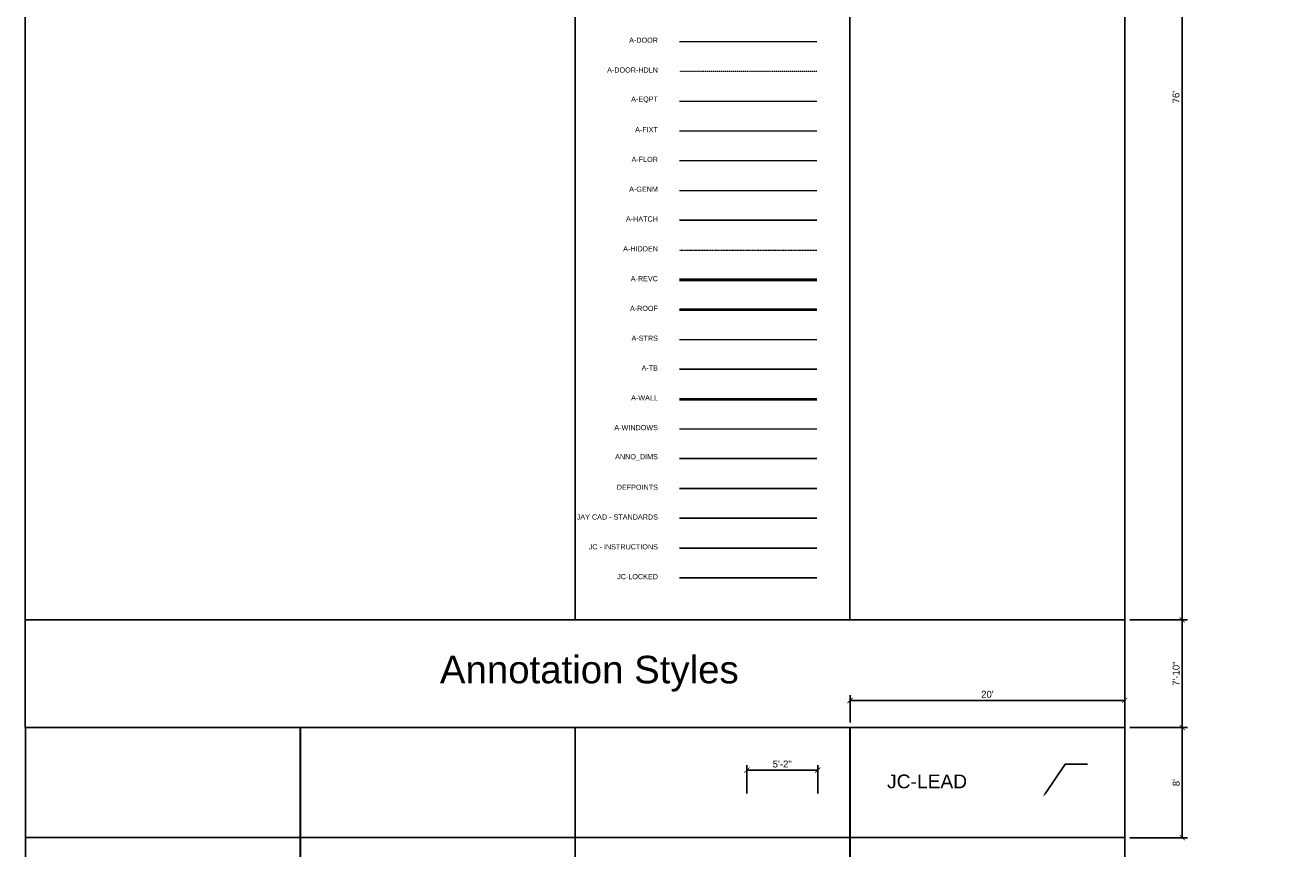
# Model space of a CAD drawing. Header units: inches. Extents: x -2078 to 109126, y -964 to 6385.
# Tile 35 of 137: x -1080 to 25, y 225 to 943. Entities that reach past the tile are written whole.
import ezdxf
from ezdxf import colors
from ezdxf.entities.mleader import LeaderData, LeaderLine
from ezdxf.math import Vec2, Vec3

# ---------------------------------------------------------------- set-up
doc = ezdxf.new("R2010")
doc.units = ezdxf.units.IN
doc.header["$MEASUREMENT"] = 0
doc.linetypes.add('Dash', pattern=[0.25, 0.125, -0.125])
doc.linetypes.add('HIDDEN2', pattern=[0.1875, 0.125, -0.0625])
for name, color, linetype, lineweight in [('A-ANNO', 2, 'Continuous', 5), ('A-DOOR', 1, 'Continuous', 18), ('A-DOOR-HDLN', 1, 'Dash', 18), ('A-EQPT', 150, 'Continuous', 9), ('A-FIXT', 150, 'Continuous', 9), ('A-FLOR', 6, 'Continuous', 18), ('A-GENM', 13, 'Continuous', 9), ('A-HIDDEN', 2, 'HIDDEN2', 18), ('A-REVC', 6, 'Continuous', 50), ('A-ROOF', 132, 'Continuous', 40), ('A-STRS', 4, 'Continuous', 9), ('A-WALL', 3, 'Continuous', 40), ('A-WINDOWS', 2, 'Continuous', 18)]:
    doc.layers.add(name, color=color, linetype=linetype, lineweight=lineweight)
for name, color, linetype in [('A-HATCH', 9, 'Continuous'), ('A-TB', 7, 'Continuous'), ('ANNO_DIMS', 52, 'Continuous'), ('Jay Cad - Standards', 5, 'Continuous'), ('JC - Instructions', 1, 'Continuous'), ('JC-LOCKED', 5, 'Continuous')]:
    doc.layers.add(name, color=color, linetype=linetype)
doc.styles.add('Jay Cad', font='arial.ttf', dxfattribs={"height": 0.125})
doc.styles.get("Standard").update_dxf_attribs({"font": 'arial.ttf'})
doc.dimstyles.new('Jay Cad - DIMS', dxfattribs={"dimtxt": 0.125, "dimasz": 0.09375, "dimexe": 0.09375, "dimexo": 0.09375, "dimgap": 0.046875, "dimtad": 1, "dimdec": 1, "dimzin": 0, "dimdsep": 46, "dimlunit": 4, "dimtxsty": 'Jay Cad', "dimblk": 'ARCHTICK', "dimcen": 0.09, "dimclrd": 1, "dimclre": 1, "dimclrt": 256, "dimadec": 0, "dimazin": 0, "dimtfac": 1, "dimtdec": 1, "dimtofl": 0, "dimtmove": 1, "dimatfit": 3, "dimfxl": 1, "dimtolj": 1, "dimtzin": 0, "dimarcsym": 0})

# ---------------------------------------------------------------- blocks, each defined once
blk = doc.blocks.new('_ArchTick')
at = {"color": 0, "linetype": 'ByBlock', "const_width": 0.15}
blk.add_lwpolyline([(-0.5, -0.5), (0.5, 0.5)], dxfattribs=at)
blk = doc.blocks.new('*D13')
at = {"layer": 'A-ANNO', "color": 1, "lineweight": -2, "transparency": 16777216}
for p, q in [((-450, 273), (-450, 297.9)), ((-388.1, 293.4), (-450, 293.4)), ((-388.1, 273), (-388.1, 297.9))]:
    blk.add_line(p, q, dxfattribs=at)
at = {"layer": 'Defpoints', "color": 0, "transparency": 16777216}
for p in [(-450, 293.4), (-450, 268.5), (-388.1, 268.5)]:
    blk.add_point(p, dxfattribs=at)
at = {"layer": 'A-ANNO', "color": 1, "lineweight": -2, "transparency": 16777216, "xscale": 4.5, "yscale": 4.5, "zscale": 4.5, "rotation": 180}
blk.add_blockref('_ArchTick', (-450, 293.4), dxfattribs=at)
at = {"layer": 'A-ANNO', "color": 1, "lineweight": -2, "transparency": 16777216, "xscale": 4.5, "yscale": 4.5, "zscale": 4.5}
blk.add_blockref('_ArchTick', (-388.1, 293.4), dxfattribs=at)
at = {"layer": 'A-ANNO', "transparency": 16777216, "insert": (-419.1, 298.7), "char_height": 6, "attachment_point": 5, "style": 'Jay Cad'}
blk.add_mtext('\\A1;5\'-2"', dxfattribs=at)
blk = doc.blocks.new('*D23')
at = {"layer": 'A-ANNO', "color": 1, "lineweight": -2, "transparency": 16777216}
for p, q in [((-115.5, 1336.5), (-65.4, 1336.5)), ((-69.9, 1336.5), (-69.9, 424.6)), ((-115.5, 424.6), (-65.4, 424.6))]:
    blk.add_line(p, q, dxfattribs=at)
at = {"layer": 'Defpoints', "color": 0, "transparency": 16777216}
for p in [(-120, 1336.5), (-120, 424.6), (-69.9, 424.6)]:
    blk.add_point(p, dxfattribs=at)
at = {"layer": 'A-ANNO', "color": 1, "lineweight": -2, "transparency": 16777216, "xscale": 4.5, "yscale": 4.5, "zscale": 4.5}
for p, rotation in [((-69.9, 1336.5), 90), ((-69.9, 424.6), 270)]:
    blk.add_blockref('_ArchTick', p, dxfattribs=dict(at, rotation=rotation))
at = {"layer": 'A-ANNO', "transparency": 16777216, "insert": (-75.2, 880.6), "char_height": 6, "attachment_point": 5, "rotation": 90, "style": 'Jay Cad'}
blk.add_mtext("\\A1;76'", dxfattribs=at)
blk = doc.blocks.new('*D24')
at = {"layer": 'A-ANNO', "color": 1, "lineweight": -2, "transparency": 16777216}
for p, q in [((-115.5, 424.6), (-65.3, 424.6)), ((-69.8, 424.6), (-69.8, 330.5)), ((-115.5, 330.5), (-65.3, 330.5))]:
    blk.add_line(p, q, dxfattribs=at)
at = {"layer": 'Defpoints', "color": 0, "transparency": 16777216}
for p in [(-120, 424.6), (-120, 330.5), (-69.8, 330.5)]:
    blk.add_point(p, dxfattribs=at)
at = {"layer": 'A-ANNO', "color": 1, "lineweight": -2, "transparency": 16777216, "xscale": 4.5, "yscale": 4.5, "zscale": 4.5}
for p, rotation in [((-69.8, 424.6), 90), ((-69.8, 330.5), 270)]:
    blk.add_blockref('_ArchTick', p, dxfattribs=dict(at, rotation=rotation))
at = {"layer": 'A-ANNO', "transparency": 16777216, "insert": (-75.1, 377.6), "char_height": 6, "attachment_point": 5, "rotation": 90, "style": 'Jay Cad'}
blk.add_mtext('\\A1;7\'-10"', dxfattribs=at)
blk = doc.blocks.new('*D25')
at = {"layer": 'A-ANNO', "color": 1, "lineweight": -2, "transparency": 16777216}
for p, q in [((-115.5, 330.5), (-65.3, 330.5)), ((-69.8, 330.5), (-69.8, 234.5)), ((-115.5, 234.5), (-65.3, 234.5))]:
    blk.add_line(p, q, dxfattribs=at)
at = {"layer": 'Defpoints', "color": 0, "transparency": 16777216}
for p in [(-120, 330.5), (-120, 234.5), (-69.8, 234.5)]:
    blk.add_point(p, dxfattribs=at)
at = {"layer": 'A-ANNO', "color": 1, "lineweight": -2, "transparency": 16777216, "xscale": 4.5, "yscale": 4.5, "zscale": 4.5}
for p, rotation in [((-69.8, 330.5), 90), ((-69.8, 234.5), 270)]:
    blk.add_blockref('_ArchTick', p, dxfattribs=dict(at, rotation=rotation))
at = {"layer": 'A-ANNO', "transparency": 16777216, "insert": (-75.1, 282.5), "char_height": 6, "attachment_point": 5, "rotation": 90, "style": 'Jay Cad'}
blk.add_mtext("\\A1;8'", dxfattribs=at)
blk = doc.blocks.new('*D28')
at = {"layer": 'A-ANNO', "color": 1, "lineweight": -2, "transparency": 16777216}
for p, q in [((-359.8, 335), (-359.8, 358.8)), ((-120, 354.3), (-359.8, 354.3)), ((-120, 335), (-120, 358.8))]:
    blk.add_line(p, q, dxfattribs=at)
at = {"layer": 'Defpoints', "color": 0, "transparency": 16777216}
for p in [(-359.8, 354.3), (-359.8, 330.5), (-120, 330.5)]:
    blk.add_point(p, dxfattribs=at)
at = {"layer": 'A-ANNO', "color": 1, "lineweight": -2, "transparency": 16777216, "xscale": 4.5, "yscale": 4.5, "zscale": 4.5, "rotation": 180}
blk.add_blockref('_ArchTick', (-359.8, 354.3), dxfattribs=at)
at = {"layer": 'A-ANNO', "color": 1, "lineweight": -2, "transparency": 16777216, "xscale": 4.5, "yscale": 4.5, "zscale": 4.5}
blk.add_blockref('_ArchTick', (-120, 354.3), dxfattribs=at)
at = {"layer": 'A-ANNO', "transparency": 16777216, "insert": (-239.9, 359.6), "char_height": 6, "attachment_point": 5, "style": 'Jay Cad'}
blk.add_mtext("\\A1;20'", dxfattribs=at)
blk = doc.blocks.new('*U11')
at = {"layer": 'A-TB'}
blk.add_lwpolyline([(119.9, 48), (-119.9, 48), (-119.9, -48), (119.9, -48)], close=True, dxfattribs=at)
blk = doc.blocks.new('*U12')
at = {"color": 0, "linetype": 'ByBlock', "lineweight": -2, "transparency": 16777216}
for p in [(-720, 0), (-480, 0), (-240, 0), (0, 0), (-720, -96), (-480, -96), (-240, -96), (0, -96), (-720, -192), (-480, -192), (-240, -192), (0, -192), (-720, -288), (-480, -288), (-240, -288), (0, -288), (-720, -384), (-480, -384), (-240, -384), (0, -384)]:
    blk.add_blockref('*U11', p, dxfattribs=at)

msp = doc.modelspace()

# ---------------------------------------------------------------- linework, layer by layer
for p, q in [((-600, 1336.544), (-600, 424.576)), ((-120, 1336.544), (-120, 424.576))]:
    msp.add_line(p, q)
for points in [[(-120, 424.576), (-1080, 424.576), (-1080, 1336.544)], [(-360, 1276.544), (-360, 424.576)]]:
    msp.add_lwpolyline(points)
at = {"layer": 'A-DOOR'}
msp.add_line((-508.798, 929.22), (-388.798, 929.22), dxfattribs=at)
at = {"layer": 'A-DOOR-HDLN'}
msp.add_line((-508.798, 903.22), (-388.798, 903.22), dxfattribs=at)
at = {"layer": 'A-EQPT'}
msp.add_line((-508.798, 877.22), (-388.798, 877.22), dxfattribs=at)
at = {"layer": 'A-FIXT'}
msp.add_line((-508.798, 851.22), (-388.798, 851.22), dxfattribs=at)
at = {"layer": 'A-FLOR'}
msp.add_line((-508.798, 825.22), (-388.798, 825.22), dxfattribs=at)
at = {"layer": 'A-GENM'}
msp.add_line((-508.798, 799.22), (-388.798, 799.22), dxfattribs=at)
at = {"layer": 'A-HATCH'}
msp.add_line((-508.798, 773.22), (-388.798, 773.22), dxfattribs=at)
at = {"layer": 'A-HIDDEN'}
msp.add_line((-508.798, 747.22), (-388.798, 747.22), dxfattribs=at)
at = {"layer": 'A-REVC'}
msp.add_line((-508.798, 721.22), (-388.798, 721.22), dxfattribs=at)
at = {"layer": 'A-ROOF'}
msp.add_line((-508.798, 695.22), (-388.798, 695.22), dxfattribs=at)
at = {"layer": 'A-STRS'}
msp.add_line((-508.798, 669.22), (-388.798, 669.22), dxfattribs=at)
at = {"layer": 'A-TB'}
msp.add_line((-508.798, 643.22), (-388.798, 643.22), dxfattribs=at)
msp.add_lwpolyline([(-120, 330.538), (-1080, 330.538), (-1080, 424.576), (-120, 424.576)], close=True, dxfattribs=at)
at = {"layer": 'A-WALL'}
msp.add_line((-508.798, 617.22), (-388.798, 617.22), dxfattribs=at)
at = {"layer": 'A-WINDOWS'}
msp.add_line((-508.798, 591.22), (-388.798, 591.22), dxfattribs=at)
at = {"layer": 'ANNO_DIMS'}
msp.add_line((-508.798, 565.22), (-388.798, 565.22), dxfattribs=at)
at = {"layer": 'Defpoints'}
msp.add_line((-508.798, 539.22), (-388.798, 539.22), dxfattribs=at)
at = {"layer": 'Jay Cad - Standards'}
msp.add_line((-508.798, 513.22), (-388.798, 513.22), dxfattribs=at)
at = {"layer": 'JC - Instructions'}
msp.add_line((-508.798, 487.22), (-388.798, 487.22), dxfattribs=at)
at = {"layer": 'JC-LOCKED'}
msp.add_line((-508.798, 461.22), (-388.798, 461.22), dxfattribs=at)

# ---------------------------------------------------------------- block references
msp.add_blockref('*U12', (-239.884, 282.519))

# ---------------------------------------------------------------- texts
at = {"color": 1, "char_height": 4.5, "attachment_point": 6, "style": 'Jay Cad'}
for s, insert in [('A-DOOR', (-527.617, 930.248)), ('A-DOOR-HDLN', (-527.617, 904.248)), ('A-EQPT', (-527.617, 878.248)), ('A-FIXT', (-527.617, 852.248)), ('A-FLOR', (-527.617, 826.248)), ('A-GENM', (-527.617, 800.248)), ('A-HATCH', (-527.617, 774.248)), ('A-HIDDEN', (-527.617, 748.248)), ('A-REVC', (-527.617, 722.248)), ('A-ROOF', (-527.617, 696.248)), ('A-STRS', (-527.617, 670.248)), ('A-TB', (-527.617, 644.248)), ('A-WALL', (-527.617, 618.248)), ('A-WINDOWS', (-527.617, 592.248)), ('ANNO_DIMS', (-527.617, 566.248)), ('DEFPOINTS', (-527.617, 540.248)), ('JAY CAD - STANDARDS', (-527.617, 514.248)), ('JC - INSTRUCTIONS', (-527.617, 488.248)), ('JC-LOCKED', (-527.617, 462.248))]:
    msp.add_mtext_dynamic_manual_height_columns(s, width=490.46547, gutter_width=30, heights=[0], dxfattribs=dict(at, insert=insert))
at = {"layer": 'A-ANNO', "style": 'Jay Cad'}
for s, width, insert, char_height, attachment_point in [('Annotation Styles', 490.46547, (-587.537, 377.557), 24, 5), ('\\pi26.25028;JC-LEAD', 121.02171, (-353.768, 283.519), 12, 4)]:
    msp.add_mtext_dynamic_manual_height_columns(s, width=width, gutter_width=30, heights=[0], dxfattribs=dict(at, insert=insert, char_height=char_height, attachment_point=attachment_point))

# ---------------------------------------------------------------- dimensions: what is measured, and where the dimension line sits
at = {"layer": 'A-ANNO'}
for base, p1, p2, picture, middle in [((-69.922, 424.576), (-120, 1336.544), (-120, 424.576), '*D23', (-75.235, 880.56)), ((-69.828, 330.538), (-120, 424.576), (-120, 330.538), '*D24', (-75.141, 377.557)), ((-69.828, 234.5), (-120, 330.538), (-120, 234.5), '*D25', (-75.141, 282.519))]:
    dim = msp.add_linear_dim(base=base, p1=p1, p2=p2, angle=90, dimstyle='Jay Cad - DIMS', dxfattribs=at)
    dim.commit()
    dim.dimension.update_dxf_attribs({"geometry": picture, "text_midpoint": middle})
for base, p1, p2, picture, middle in [((-359.768, 354.328), (-120, 330.538), (-359.768, 330.538), '*D28', (-239.884, 359.641)), ((-450.01, 293.355), (-388.113, 268.499), (-450.01, 268.499), '*D13', (-419.062, 298.668))]:
    dim = msp.add_linear_dim(base=base, p1=p1, p2=p2, dimstyle='Jay Cad - DIMS', dxfattribs=at)
    dim.commit()
    dim.dimension.update_dxf_attribs({"geometry": picture, "text_midpoint": middle})

# ---------------------------------------------------------------- leaders
ml = msp.add_multileader_mtext('Standard', dxfattribs=at)
ml.set_content('')
ml.set_leader_properties(color=256)
ml.build(insert=Vec2(0, 0))
ml.multileader.update_dxf_attribs({"has_dogleg": 0, "dogleg_length": 0.36, "arrow_head_size": 4.5, "scale": 48})
ctx = ml.context
ctx.base_point, ctx.scale, ctx.char_height, ctx.arrow_head_size, ctx.landing_gap_size, ctx.plane_origin = Vec3(-152.531, 298.693), 48, 4.5, 4.5, 4.32, Vec3(-71.548, -209.749)
notes = []
notes.append((ctx, [(0, (1, 1, 0), (-169.811, 298.693), (1, 0), 17.28, [(0, [(-191.548, 269.97), (-171.888, 298.693)], 0, [])])]))
ctx.mtext, ml.multileader.dxf.content_type = None, 0
for ctx, leaders in notes:
    for number, flags, end, landing, length, lines in leaders:
        leader = LeaderData()
        leader.index, (leader.has_last_leader_line, leader.has_dogleg_vector, leader.attachment_direction) = number, flags
        leader.last_leader_point, leader.dogleg_vector, leader.dogleg_length = Vec3(end), Vec3(landing), length
        for number, points, colour, breaks in lines:
            line = LeaderLine()
            line.index, line.vertices, line.color, line.breaks = number, Vec3.list(points), colors.encode_raw_color(colour), breaks
            leader.lines.append(line)
        ctx.leaders.append(leader)

doc.saveas('drawing.dxf')
